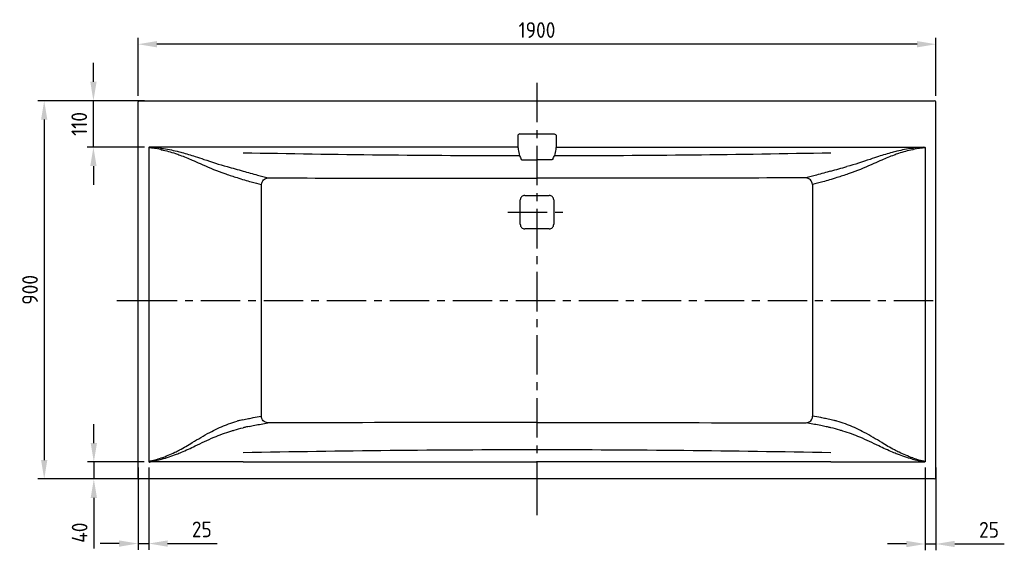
# Model space of a CAD drawing. Extents: x 5157 to 8704, y 1012 to 3767.
# Tile 2 of 3: x 5157 to 7502, y 2505 to 3767. Entities that reach past the tile are written whole.
import ezdxf

# ---------------------------------------------------------------- set-up
doc = ezdxf.new("R2010")
doc.units = 0
doc.header["$LTSCALE"] = 75
doc.header["$MEASUREMENT"] = 0
doc.linetypes.add('CENTER', pattern=[2, 1.25, -0.25, 0.25, -0.25])
doc.layers.get('DEFPOINTS').update_dxf_attribs({"linetype": 'CONTINUOUS'})
doc.layers.add('HARTLIJN', color=7, linetype='CENTER')
doc.layers.add('PEN1', color=7, linetype='CONTINUOUS')
doc.styles.add('ISO', font='ISO')
doc.dimstyles.new('H2_5OS15', dxfattribs={"dimscale": 15, "dimtxt": 2.5, "dimasz": 3, "dimexe": 1, "dimexo": 1, "dimgap": 1, "dimtad": 1, "dimdec": 0, "dimdsep": 46, "dimtxsty": 'ISO', "dimcen": 0, "dimdle": 1.3, "dimclrd": 256, "dimclre": 256, "dimclrt": 7, "dimadec": 0, "dimazin": 0, "dimtfac": 0.714286, "dimtdec": 0, "dimtmove": 0, "dimatfit": 3, "dimfxl": 1, "dimtvp": 1, "dimtolj": 1, "dimarcsym": 0})

# ---------------------------------------------------------------- blocks, each defined once
blk = doc.blocks.new('*D68')
at = {"layer": 'DEFPOINTS', "color": 0}
for p in [(7313.616098, 2716.675421), (7338.966809, 2716.675421), (7338.966809, 2519.94928)]:
    blk.add_point(p, dxfattribs=at)
at = {"layer": 'PEN1', "lineweight": -2}
for p, q in [((7313.616098, 2701.675421), (7313.616098, 2504.94928)), ((7338.966809, 2701.675421), (7338.966809, 2504.94928)), ((7268.616098, 2519.94928), (7223.616098, 2519.94928)), ((7313.616098, 2519.94928), (7338.966809, 2519.94928)), ((7383.966809, 2519.94928), (7501.823952, 2519.94928))]:
    blk.add_line(p, q, dxfattribs=at)
at = {"layer": 'PEN1'}
for points in [[(7268.616098, 2527.44928), (7268.616098, 2512.44928), (7313.616098, 2519.94928)], [(7383.966809, 2527.44928), (7383.966809, 2512.44928), (7338.966809, 2519.94928)]]:
    blk.add_solid(points, dxfattribs=at)
at = {"layer": 'PEN1', "color": 7, "insert": (7465.39538, 2553.69928), "char_height": 37.5, "attachment_point": 5, "style": 'ISO'}
blk.add_mtext('\\A1;25', dxfattribs=at)
blk = doc.blocks.new('*D63')
at = {"layer": 'DEFPOINTS', "color": 0}
for p in [(5438.966809, 3708.999682), (5438.966809, 3571.611325), (7338.966809, 3571.611325)]:
    blk.add_point(p, dxfattribs=at)
at = {"layer": 'PEN1', "lineweight": -2}
for p, q in [((5438.966809, 3586.611325), (5438.966809, 3723.999682)), ((7293.966809, 3708.999682), (5483.966809, 3708.999682)), ((7338.966809, 3586.611325), (7338.966809, 3723.999682))]:
    blk.add_line(p, q, dxfattribs=at)
at = {"layer": 'PEN1'}
for points in [[(5483.966809, 3716.499682), (5483.966809, 3701.499682), (5438.966809, 3708.999682)], [(7293.966809, 3716.499682), (7293.966809, 3701.499682), (7338.966809, 3708.999682)]]:
    blk.add_solid(points, dxfattribs=at)
at = {"layer": 'PEN1', "color": 7, "insert": (6388.966809, 3742.749682), "char_height": 37.5, "attachment_point": 5, "style": 'ISO'}
blk.add_mtext('\\A1;1900', dxfattribs=at)
blk = doc.blocks.new('*D64')
at = {"layer": 'DEFPOINTS', "color": 0}
for p in [(5441.964982, 3574.609497), (5215.441036, 2674.609497), (5441.964982, 2674.609497)]:
    blk.add_point(p, dxfattribs=at)
at = {"layer": 'PEN1', "lineweight": -2}
for p, q in [((5426.964982, 3574.609497), (5200.441036, 3574.609497)), ((5215.441036, 3529.609497), (5215.441036, 2719.609497)), ((5426.964982, 2674.609497), (5200.441036, 2674.609497))]:
    blk.add_line(p, q, dxfattribs=at)
at = {"layer": 'PEN1'}
for points in [[(5207.941036, 3529.609497), (5222.941036, 3529.609497), (5215.441036, 3574.609497)], [(5207.941036, 2719.609497), (5222.941036, 2719.609497), (5215.441036, 2674.609497)]]:
    blk.add_solid(points, dxfattribs=at)
at = {"layer": 'PEN1', "color": 7, "insert": (5181.691036, 3124.609497), "char_height": 37.5, "attachment_point": 5, "rotation": 90, "style": 'ISO'}
blk.add_mtext('\\A1;900', dxfattribs=at)
blk = doc.blocks.new('*D67')
at = {"layer": 'DEFPOINTS', "color": 0}
for p in [(5438.966809, 2716.675421), (5464.31752, 2716.675421), (5438.966809, 2520.937742)]:
    blk.add_point(p, dxfattribs=at)
at = {"layer": 'PEN1', "lineweight": -2}
for p, q in [((5438.966809, 2701.675421), (5438.966809, 2505.937742)), ((5464.31752, 2701.675421), (5464.31752, 2505.937742)), ((5393.966809, 2520.937742), (5348.966809, 2520.937742)), ((5438.966809, 2520.937742), (5464.31752, 2520.937742)), ((5509.31752, 2520.937742), (5627.174663, 2520.937742))]:
    blk.add_line(p, q, dxfattribs=at)
at = {"layer": 'PEN1'}
for points in [[(5393.966809, 2528.437742), (5393.966809, 2513.437742), (5438.966809, 2520.937742)], [(5509.31752, 2528.437742), (5509.31752, 2513.437742), (5464.31752, 2520.937742)]]:
    blk.add_solid(points, dxfattribs=at)
at = {"layer": 'PEN1', "color": 7, "insert": (5590.746092, 2554.687742), "char_height": 37.5, "attachment_point": 5, "style": 'ISO'}
blk.add_mtext('\\A1;25', dxfattribs=at)
blk = doc.blocks.new('*D66')
at = {"layer": 'DEFPOINTS', "color": 0}
for p in [(5468.228882, 2715.117052), (5333.616834, 2674.609497), (5468.228882, 2674.609497)]:
    blk.add_point(p, dxfattribs=at)
at = {"layer": 'PEN1', "lineweight": -2}
for p, q in [((5333.616834, 2760.117052), (5333.616834, 2805.117052)), ((5453.228882, 2715.117052), (5318.616834, 2715.117052)), ((5333.616834, 2715.117052), (5333.616834, 2674.609497)), ((5453.228882, 2674.609497), (5318.616834, 2674.609497)), ((5333.616834, 2629.609497), (5333.616834, 2509.073783))]:
    blk.add_line(p, q, dxfattribs=at)
at = {"layer": 'PEN1'}
for points in [[(5326.116834, 2760.117052), (5341.116834, 2760.117052), (5333.616834, 2715.117052)], [(5326.116834, 2629.609497), (5341.116834, 2629.609497), (5333.616834, 2674.609497)]]:
    blk.add_solid(points, dxfattribs=at)
at = {"layer": 'PEN1', "color": 7, "insert": (5299.866834, 2546.84164), "char_height": 37.5, "attachment_point": 5, "rotation": 90, "style": 'ISO'}
blk.add_mtext('\\A1;{\\Fiso;40}', dxfattribs=at)
blk = doc.blocks.new('*D65')
at = {"layer": 'DEFPOINTS', "color": 0}
for p in [(5332.665844, 3574.609497), (5469.29905, 3574.609497), (5469.29905, 3464.263301)]:
    blk.add_point(p, dxfattribs=at)
at = {"layer": 'PEN1', "lineweight": -2}
for p, q in [((5332.665844, 3619.609497), (5332.665844, 3664.609497)), ((5454.29905, 3574.609497), (5317.665844, 3574.609497)), ((5332.665844, 3464.263301), (5332.665844, 3574.609497)), ((5454.29905, 3464.263301), (5317.665844, 3464.263301)), ((5332.665844, 3419.263301), (5332.665844, 3374.263301))]:
    blk.add_line(p, q, dxfattribs=at)
at = {"layer": 'PEN1'}
for points in [[(5325.165844, 3619.609497), (5340.165844, 3619.609497), (5332.665844, 3574.609497)], [(5325.165844, 3419.263301), (5340.165844, 3419.263301), (5332.665844, 3464.263301)]]:
    blk.add_solid(points, dxfattribs=at)
at = {"layer": 'PEN1', "color": 7, "insert": (5298.915844, 3519.436399), "char_height": 37.5, "attachment_point": 5, "rotation": 90, "style": 'ISO'}
blk.add_mtext('\\A1;110', dxfattribs=at)

msp = doc.modelspace()

# ---------------------------------------------------------------- linework, layer by layer
at = {"layer": 'HARTLIJN'}
for p, q in [((6388.97, 3617.14), (6388.97, 2638.39)), ((6319.38, 3309.61), (6458.55, 3309.61)), ((5438.37, 3099.61), (7349.06, 3099.61))]:
    msp.add_line(p, q, dxfattribs=at)
at = {"layer": 'PEN1'}
for p, q in [((5438.97, 2677.61), (5438.97, 3571.61)), ((5441.96, 3574.61), (7335.97, 3574.61)), ((7338.97, 2677.61), (7338.97, 3571.61)), ((6348.19, 3495.54), (6429.74, 3495.54)), ((7338.62, 3462.61), (7338.62, 3483.38)), ((5464.32, 3462.58), (5464.32, 2716.68)), ((7313.62, 3462.58), (7313.62, 2716.68)), ((6347.33, 3444.17), (6347.38, 3443.99)), ((6356.51, 3433.98), (6388.97, 3433.97)), ((6421.42, 3433.98), (6388.97, 3433.97)), ((6430.6, 3444.17), (6430.56, 3443.99)), ((5388.37, 3099.61), (5438.37, 3099.61)), ((5464.32, 2716.68), (5464.32, 2716.63)), ((7313.62, 2716.68), (7313.62, 2716.63)), ((7335.97, 2674.61), (5441.96, 2674.61)), ((6388.97, 2638.39), (6388.97, 2588.39))]:
    msp.add_line(p, q, dxfattribs=at)
for centre, radius, start, end in [((5444.99, 3232.74), 230.65, 78.23214, 85.19221), ((5374.06, 2569.42), 899.9, 82.4208, 83.92501), ((5445, 3232.81), 230.58, 77.73929, 78.23207), ((5376.18, 2586.86), 882.33, 82.28446, 82.40746), ((6392.39, 38586.15), 35142.2, 268.853056, 269.926569), ((6385.54, 38586.15), 35142.2, 270.073431, 271.146944), ((7401.76, 2586.86), 882.33, 97.59254, 97.71554), ((7332.93, 3232.81), 230.58, 101.76793, 102.26071), ((7403.87, 2569.42), 899.9, 96.07499, 97.5792), ((7332.95, 3232.74), 230.65, 94.80779, 101.76786), ((6612.18, 3558.26), 288.43, 203.33988, 205.30203), ((6165.75, 3558.26), 288.43, 334.69797, 336.66012), ((8791.37, 14573.86), 11589.69, 254.277521, 254.473374), ((3986.57, 14573.86), 11589.69, 285.526626, 285.722479), ((-160091.5, 3305.22), 165824.75, 359.833841, 0.024122), ((172869.44, 3305.22), 165824.75, 179.975878, 180.166159), ((6359.95, 3338.63), 10.85, 89.83043, 180.16958), ((-3382.31, 3309.61), 9731.45, 359.829347, 0.170653), ((6390.82, 13080.94), 9731.51, 269.818427, 269.989078), ((6387.11, 13080.94), 9731.51, 270.010928, 270.18158), ((6417.98, 3338.63), 10.85, 359.83042, 90.16957), ((16160.24, 3309.61), 9731.45, 179.829347, 180.170653), ((6359.95, 3280.59), 10.85, 179.83038, 270.16962), ((6390.82, -6461.8), 9731.59, 90.010932, 90.181583), ((6387.11, -6461.8), 9731.59, 89.818412, 89.989062), ((6417.98, 3280.59), 10.85, 269.83038, 0.16962), ((5737.38, 2593.57), 227.34, 104.00791, 106.00098), ((5728.64, 2627.9), 191.92, 102.01319, 103.95772), ((7049.29, 2627.9), 191.92, 76.04228, 77.98681), ((7040.56, 2593.57), 227.34, 73.99902, 75.99209), ((5775.26, 2438.68), 368.1, 102.28971, 103.55841), ((5763.13, 2493.58), 311.87, 101.03189, 102.25903), ((7014.8, 2493.58), 311.87, 77.74097, 78.96811), ((7002.67, 2438.68), 368.1, 76.44159, 77.71029), ((6388.98, -32049.32), 34793.22, 90.000015, 91.152818), ((6388.96, -32049.32), 34793.22, 88.847182, 89.999985), ((5426.04, 2919.34), 206.24, 280.69563, 289.22931), ((5323.35, 3352.86), 653.99, 282.79865, 285.19317), ((7454.58, 3352.86), 653.99, 254.80683, 257.20135), ((7351.89, 2919.34), 206.24, 250.77069, 259.30437)]:
    msp.add_arc(centre, radius, start, end, dxfattribs=at)
for centre, major_axis, start_param, end_param in [((5441.97, 3571.61), (-2.12, 2.12), -0.7847892, 0.7847892), ((7335.96, 3571.61), (2.12, 2.12), 5.4983961, 7.0679745), ((5441.97, 2677.61), (2.12, 2.12), 2.3568035, 3.9263818), ((7335.96, 2677.61), (-2.12, 2.12), 2.3568035, 3.9263818)]:
    msp.add_ellipse(centre, major_axis=major_axis, ratio=0.998783, start_param=start_param, end_param=end_param, dxfattribs=at)
for points, knots in [([(6348.19, 3495.54), (6346.92, 3495.54), (6344.26, 3494.48), (6343.2, 3491.82), (6343.2, 3490.55)], [0, 0, 0, 0, 0.5000409, 1, 1, 1, 1]), ([(6429.74, 3495.54), (6431.02, 3495.54), (6433.67, 3494.48), (6434.73, 3491.82), (6434.73, 3490.55)], [0, 0, 0, 0, 0.5000409, 1, 1, 1, 1]), ([(5466.48, 3464.32), (5465.98, 3464.28), (5465.18, 3464.13), (5464.45, 3463.37), (5464.31, 3462.84), (5464.32, 3462.58)], [0, 0, 0, 0, 0.4944796, 0.746892, 1, 1, 1, 1]), ([(5493.97, 3458.13), (5499.83, 3456.86), (5511.27, 3454.17), (5522.52, 3450.78), (5527.97, 3448.97)], [0, 0, 0, 0, 0.5107255, 1, 1, 1, 1]), ([(5494.63, 3461.2), (5501.01, 3460.34), (5513.46, 3458.46), (5525.78, 3455.83), (5531.77, 3454.41)], [0, 0, 0, 0, 0.5109826, 1, 1, 1, 1]), ([(5527.97, 3448.97), (5531.57, 3447.78), (5545.13, 3443.07), (5558.42, 3437.62), (5568.04, 3433.29)], [0, 0, 0, 0, 0.2644208, 1, 1, 1, 1]), ([(5531.77, 3454.41), (5535.65, 3453.49), (5550.3, 3449.8), (5564.77, 3445.43), (5575.31, 3441.91)], [0, 0, 0, 0, 0.2641189, 1, 1, 1, 1]), ([(6343.27, 3465.75), (6343.27, 3465.57), (6343.28, 3465.01), (6343.29, 3464.44), (6343.33, 3464.04)], [0, 0, 0, 0, 0.2998933, 1, 1, 1, 1]), ([(6343.33, 3464.04), (6343.64, 3462.28), (6344.88, 3455.64), (6346.24, 3449.01), (6347.33, 3444.17)], [0, 0, 0, 0, 0.2649583, 1, 1, 1, 1]), ([(6434.61, 3464.04), (6434.29, 3462.28), (6433.05, 3455.64), (6431.69, 3449.01), (6430.6, 3444.17)], [0, 0, 0, 0, 0.2649583, 1, 1, 1, 1]), ([(6434.66, 3465.75), (6434.66, 3465.57), (6434.66, 3465.01), (6434.64, 3464.44), (6434.61, 3464.04)], [0, 0, 0, 0, 0.2998933, 1, 1, 1, 1]), ([(7246.16, 3454.41), (7242.28, 3453.49), (7227.63, 3449.8), (7213.16, 3445.43), (7202.62, 3441.91)], [0, 0, 0, 0, 0.2641189, 1, 1, 1, 1]), ([(7249.96, 3448.97), (7246.36, 3447.78), (7232.81, 3443.07), (7219.51, 3437.62), (7209.89, 3433.29)], [0, 0, 0, 0, 0.2644208, 1, 1, 1, 1]), ([(7283.3, 3461.2), (7276.93, 3460.34), (7264.47, 3458.46), (7252.15, 3455.83), (7246.16, 3454.41)], [0, 0, 0, 0, 0.5109826, 1, 1, 1, 1]), ([(7283.97, 3458.13), (7278.11, 3456.86), (7266.67, 3454.17), (7255.42, 3450.78), (7249.96, 3448.97)], [0, 0, 0, 0, 0.5107255, 1, 1, 1, 1]), ([(7311.45, 3464.32), (7311.95, 3464.28), (7312.75, 3464.13), (7313.49, 3463.37), (7313.62, 3462.84), (7313.62, 3462.58)], [0, 0, 0, 0, 0.4944796, 0.746892, 1, 1, 1, 1]), ([(5568.04, 3433.29), (5574.32, 3430.51), (5597.52, 3420.15), (5620.93, 3410.16), (5638.4, 3403.9)], [0, 0, 0, 0, 0.2700149, 1, 1, 1, 1]), ([(5575.31, 3441.91), (5582.08, 3439.65), (5607.11, 3431.2), (5632.24, 3422.99), (5650.81, 3417.8)], [0, 0, 0, 0, 0.2699201, 1, 1, 1, 1]), ([(6351.42, 3434.99), (6351.52, 3434.79), (6352.12, 3434.5), (6353.2, 3434.22), (6354.75, 3434.03), (6355.89, 3433.98), (6356.51, 3433.98)], [0, 0, 0, 0, 0.123224, 0.3449282, 0.6490547, 1, 1, 1, 1]), ([(6426.51, 3434.99), (6426.42, 3434.79), (6425.81, 3434.5), (6424.74, 3434.22), (6423.19, 3434.03), (6422.04, 3433.98), (6421.42, 3433.98)], [0, 0, 0, 0, 0.123224, 0.3449282, 0.6490547, 1, 1, 1, 1]), ([(7202.62, 3441.91), (7195.86, 3439.65), (7170.83, 3431.2), (7145.7, 3422.99), (7127.12, 3417.8)], [0, 0, 0, 0, 0.2699201, 1, 1, 1, 1]), ([(7209.89, 3433.29), (7203.62, 3430.51), (7180.41, 3420.15), (7157, 3410.16), (7139.53, 3403.9)], [0, 0, 0, 0, 0.2700149, 1, 1, 1, 1]), ([(5638.4, 3403.9), (5641.6, 3402.75), (5653.64, 3398.48), (5665.74, 3394.38), (5674.66, 3391.54)], [0, 0, 0, 0, 0.2665425, 1, 1, 1, 1]), ([(5688.97, 3407.13), (5700.47, 3403.95), (5720.36, 3398.3), (5740.35, 3392.98), (5748.87, 3391)], [0, 0, 0, 0, 0.5772209, 1, 1, 1, 1]), ([(7088.97, 3407.13), (7077.46, 3403.95), (7057.57, 3398.3), (7037.58, 3392.98), (7029.06, 3391)], [0, 0, 0, 0, 0.5772209, 1, 1, 1, 1]), ([(7139.53, 3403.9), (7136.33, 3402.75), (7124.3, 3398.48), (7112.2, 3394.38), (7103.27, 3391.54)], [0, 0, 0, 0, 0.2665425, 1, 1, 1, 1]), ([(5674.66, 3391.54), (5680.59, 3389.66), (5691.77, 3386.25), (5711.29, 3380.75), (5724.86, 3377.03), (5733.23, 3375.03)], [0, 0, 0, 0, 0.3067528, 0.5759238, 1, 1, 1, 1]), ([(5733.23, 3375.03), (5733.26, 3377.1), (5734.1, 3381.26), (5737.58, 3386.53), (5742.74, 3390.1), (5746.84, 3390.98), (5748.87, 3391)], [0, 0, 0, 0, 0.252159, 0.5035665, 0.7528922, 1, 1, 1, 1]), ([(5748.87, 3391), (5847.21, 3390.74), (5994.73, 3390.45), (6241.43, 3390.2), (6339.79, 3390.1), (6388.97, 3390.1)], [0, 0, 0, 0, 0.4999785, 0.7499719, 1, 1, 1, 1]), ([(7029.06, 3391), (6930.72, 3390.74), (6783.2, 3390.45), (6536.5, 3390.2), (6438.15, 3390.1), (6388.97, 3390.1)], [0, 0, 0, 0, 0.4999785, 0.7499719, 1, 1, 1, 1]), ([(7044.7, 3375.03), (7044.68, 3377.1), (7043.83, 3381.26), (7040.36, 3386.53), (7035.19, 3390.1), (7031.09, 3390.98), (7029.06, 3391)], [0, 0, 0, 0, 0.252159, 0.5035665, 0.7528922, 1, 1, 1, 1]), ([(7103.27, 3391.54), (7097.34, 3389.66), (7086.16, 3386.25), (7066.64, 3380.75), (7053.07, 3377.03), (7044.7, 3375.03)], [0, 0, 0, 0, 0.3067528, 0.5759238, 1, 1, 1, 1]), ([(5688.7, 2815.61), (5693.02, 2816.53), (5701.25, 2818.17), (5715.86, 2821.11), (5726.15, 2823.12), (5732.55, 2824.32)], [0, 0, 0, 0, 0.2969091, 0.5628616, 1, 1, 1, 1]), ([(5748.16, 2808.35), (5746.14, 2808.37), (5742.03, 2809.24), (5736.87, 2812.81), (5733.41, 2818.09), (5732.57, 2822.26), (5732.55, 2824.32)], [0, 0, 0, 0, 0.2470308, 0.4962231, 0.7476213, 1, 1, 1, 1]), ([(7029.77, 2808.35), (7031.8, 2808.37), (7035.9, 2809.24), (7041.06, 2812.81), (7044.53, 2818.09), (7045.37, 2822.26), (7045.38, 2824.32)], [0, 0, 0, 0, 0.2470308, 0.4962231, 0.7476213, 1, 1, 1, 1]), ([(7089.24, 2815.61), (7084.91, 2816.53), (7076.68, 2818.17), (7062.07, 2821.11), (7051.79, 2823.12), (7045.38, 2824.32)], [0, 0, 0, 0, 0.2969091, 0.5628616, 1, 1, 1, 1]), ([(5568.04, 2761.14), (5581.73, 2769.53), (5607.44, 2784.9), (5634.51, 2797.95), (5647.5, 2802.9)], [0, 0, 0, 0, 0.5360201, 1, 1, 1, 1]), ([(5647.5, 2802.9), (5649.86, 2803.8), (5658.84, 2807.14), (5667.94, 2810.16), (5674.71, 2812.1)], [0, 0, 0, 0, 0.2644508, 1, 1, 1, 1]), ([(5660.28, 2788.65), (5662.79, 2789.41), (5672.3, 2792.22), (5681.88, 2794.81), (5688.97, 2796.52)], [0, 0, 0, 0, 0.2648168, 1, 1, 1, 1]), ([(5703.45, 2799.69), (5707.88, 2800.56), (5722.77, 2803.52), (5737.67, 2806.42), (5748.16, 2808.35)], [0, 0, 0, 0, 0.2971868, 1, 1, 1, 1]), ([(6388.97, 2808.77), (6339.73, 2808.77), (6092.79, 2808.72), (5895.86, 2808.53), (5748.16, 2808.35)], [0, 0, 0, 0, 0.2500258, 1, 1, 1, 1]), ([(6388.97, 2808.77), (6438.21, 2808.77), (6685.14, 2808.72), (6882.08, 2808.53), (7029.77, 2808.35)], [0, 0, 0, 0, 0.2500258, 1, 1, 1, 1]), ([(7074.48, 2799.69), (7070.05, 2800.56), (7055.17, 2803.52), (7040.27, 2806.42), (7029.77, 2808.35)], [0, 0, 0, 0, 0.2971868, 1, 1, 1, 1]), ([(7117.66, 2788.65), (7115.14, 2789.41), (7105.63, 2792.22), (7096.05, 2794.81), (7088.97, 2796.52)], [0, 0, 0, 0, 0.2648168, 1, 1, 1, 1]), ([(7130.44, 2802.9), (7128.07, 2803.8), (7119.1, 2807.14), (7110, 2810.16), (7103.22, 2812.1)], [0, 0, 0, 0, 0.2644508, 1, 1, 1, 1]), ([(7209.89, 2761.14), (7196.21, 2769.53), (7170.49, 2784.9), (7143.42, 2797.95), (7130.44, 2802.9)], [0, 0, 0, 0, 0.5360201, 1, 1, 1, 1]), ([(5575, 2753.18), (5589.78, 2760.42), (5617.63, 2773.61), (5646.52, 2784.53), (5660.28, 2788.65)], [0, 0, 0, 0, 0.5338844, 1, 1, 1, 1]), ([(7202.93, 2753.18), (7188.16, 2760.42), (7160.3, 2773.61), (7131.41, 2784.53), (7117.66, 2788.65)], [0, 0, 0, 0, 0.5338844, 1, 1, 1, 1]), ([(5526.81, 2738.19), (5530.53, 2739.99), (5544.57, 2747.1), (5558.2, 2755.01), (5568.04, 2761.14)], [0, 0, 0, 0, 0.2629779, 1, 1, 1, 1]), ([(5530.33, 2733.42), (5534.32, 2734.97), (5549.42, 2741.07), (5564.22, 2747.9), (5575, 2753.18)], [0, 0, 0, 0, 0.2627228, 1, 1, 1, 1]), ([(7247.61, 2733.42), (7243.62, 2734.97), (7228.51, 2741.07), (7213.71, 2747.9), (7202.93, 2753.18)], [0, 0, 0, 0, 0.2627228, 1, 1, 1, 1]), ([(7251.13, 2738.19), (7247.4, 2739.99), (7233.36, 2747.1), (7219.73, 2755.01), (7209.89, 2761.14)], [0, 0, 0, 0, 0.2629779, 1, 1, 1, 1]), ([(5493.97, 2724.6), (5499.66, 2726.59), (5510.77, 2730.75), (5521.57, 2735.65), (5526.81, 2738.19)], [0, 0, 0, 0, 0.5088298, 1, 1, 1, 1]), ([(5494.75, 2721.73), (5500.88, 2723.39), (5512.87, 2726.92), (5524.61, 2731.2), (5530.33, 2733.42)], [0, 0, 0, 0, 0.5089598, 1, 1, 1, 1]), ([(7283.19, 2721.73), (7277.05, 2723.39), (7265.06, 2726.92), (7253.32, 2731.2), (7247.61, 2733.42)], [0, 0, 0, 0, 0.5089598, 1, 1, 1, 1]), ([(7283.97, 2724.6), (7278.27, 2726.59), (7267.16, 2730.75), (7256.36, 2735.65), (7251.13, 2738.19)], [0, 0, 0, 0, 0.5088298, 1, 1, 1, 1]), ([(5464.32, 2716.63), (5464.31, 2716.38), (5464.42, 2715.87), (5465.1, 2715.1), (5465.89, 2714.96), (5466.38, 2714.94)], [0, 0, 0, 0, 0.2529612, 0.5054, 1, 1, 1, 1]), ([(7313.62, 2716.63), (7313.63, 2716.38), (7313.51, 2715.87), (7312.83, 2715.1), (7312.04, 2714.96), (7311.55, 2714.94)], [0, 0, 0, 0, 0.2529612, 0.5054, 1, 1, 1, 1])]:
    msp.add_open_spline(points, degree=3, knots=knots, dxfattribs=at)
for points in [[(6343.2, 3490.55), (6343.22, 3482.28), (6343.25, 3474.01), (6343.27, 3465.75)], [(6434.73, 3490.55), (6434.71, 3482.28), (6434.69, 3474.01), (6434.66, 3465.75)], [(5469.33, 3464.26), (5468.38, 3464.34), (5467.43, 3464.41), (5466.48, 3464.32)], [(5688.9, 3464.14), (5615.7, 3464.17), (5542.5, 3464.22), (5469.3, 3464.26)], [(6343.33, 3464.04), (6091.85, 3464.05), (5890.37, 3464.05), (5688.9, 3464.14)], [(6434.61, 3464.04), (6686.08, 3464.05), (6887.56, 3464.05), (7089.03, 3464.14)], [(7089.03, 3464.14), (7162.23, 3464.17), (7235.43, 3464.22), (7308.63, 3464.26)], [(7308.6, 3464.26), (7309.55, 3464.34), (7310.51, 3464.41), (7311.45, 3464.32)], [(5466.38, 2714.94), (5467.01, 2714.92), (5467.63, 2715.02), (5468.24, 2715.12)], [(5689.03, 2715.16), (5615.43, 2715.15), (5541.83, 2715.14), (5468.23, 2715.12)], [(5689.03, 2715.16), (5905.68, 2715.18), (6172.32, 2715.17), (6388.97, 2715.17)], [(7088.9, 2715.16), (6872.26, 2715.18), (6605.61, 2715.17), (6388.97, 2715.17)], [(7088.9, 2715.16), (7162.5, 2715.15), (7236.1, 2715.14), (7309.7, 2715.12)], [(7311.55, 2714.94), (7310.93, 2714.92), (7310.3, 2715.02), (7309.69, 2715.12)]]:
    msp.add_open_spline(points, degree=3, dxfattribs=at)

# ---------------------------------------------------------------- dimensions: what is measured, and where the dimension line sits
for base, p1, p2, picture, middle in [((5438.97, 3709), (7338.97, 3571.61), (5438.97, 3571.61), '*D63', (6388.97, 3742.75)), ((7338.97, 2519.95), (7313.62, 2716.68), (7338.97, 2716.68), '*D68', (7465.4, 2553.7))]:
    dim = msp.add_linear_dim(base=base, p1=p1, p2=p2, dimstyle='H2_5OS15', dxfattribs=at)
    dim.commit()
    dim.dimension.update_dxf_attribs({"geometry": picture, "text_midpoint": middle})
for base, p1, p2, picture, middle in [((5332.67, 3574.61), (5469.3, 3464.26), (5469.3, 3574.61), '*D65', (5298.92, 3519.44)), ((5215.44, 2674.61), (5441.96, 3574.61), (5441.96, 2674.61), '*D64', (5181.69, 3124.61))]:
    dim = msp.add_linear_dim(base=base, p1=p1, p2=p2, angle=90, dimstyle='H2_5OS15', dxfattribs=at)
    dim.commit()
    dim.dimension.update_dxf_attribs({"geometry": picture, "text_midpoint": middle})
dim = msp.add_linear_dim(base=(5333.62, 2674.61), p1=(5468.23, 2715.12), p2=(5468.23, 2674.61), angle=90, text='{\\Fiso;40}', dimstyle='H2_5OS15', dxfattribs=at)
dim.commit()
dim.dimension.update_dxf_attribs({"geometry": '*D66', "text_midpoint": (5299.87, 2546.84)})
dim = msp.add_linear_dim(base=(5438.97, 2520.94), p1=(5464.32, 2716.68), p2=(5438.97, 2716.68), dimstyle='H2_5OS15', dxfattribs=at)
dim.commit()
dim.dimension.update_dxf_attribs({"geometry": '*D67', "text_midpoint": (5590.75, 2520.94), "dimtype": 160})

doc.saveas('drawing.dxf')
